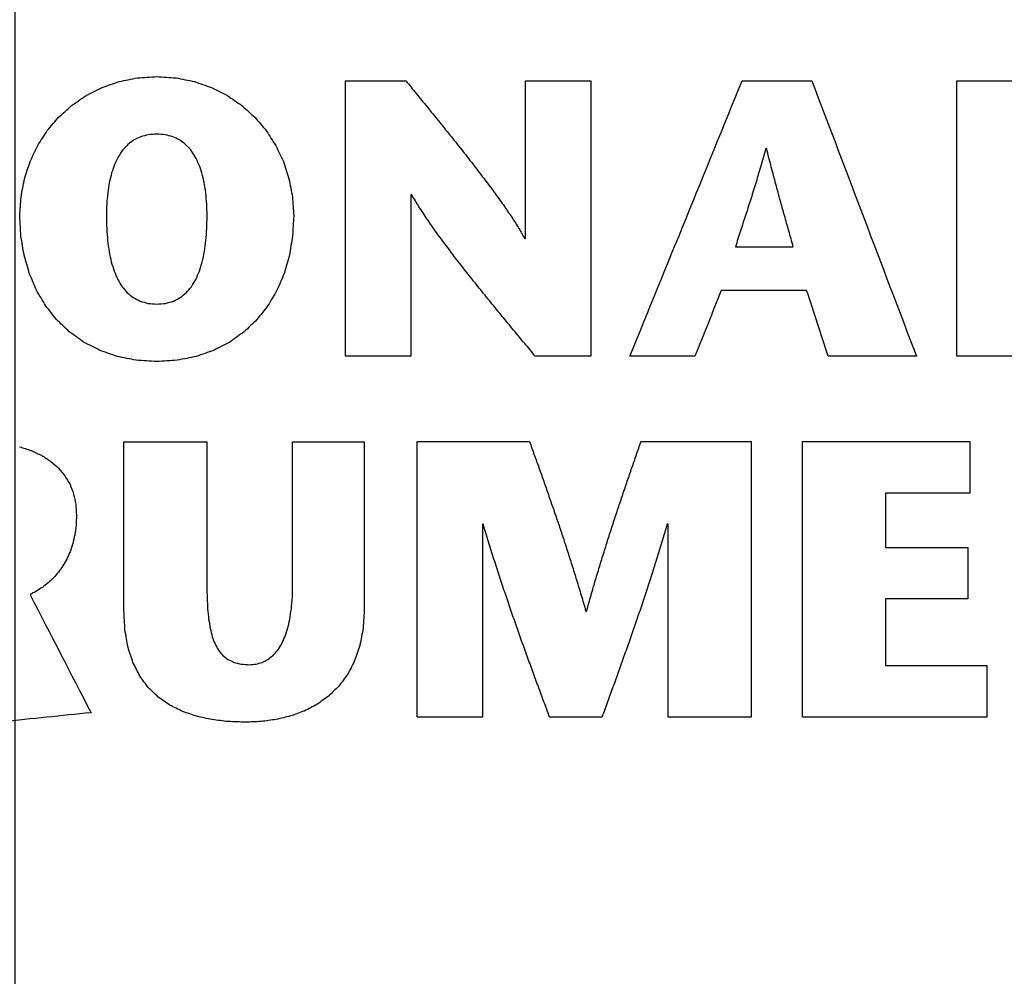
# Model space of a CAD drawing. Header units: inches. Extents: x 0.2 to 16.8, y 0.1 to 10.8.
# Tile 32 of 46: x 4.082 to 4.264, y 7.296 to 7.473. Entities that reach past the tile are written whole.
import ezdxf

# ---------------------------------------------------------------- set-up
doc = ezdxf.new("R2010")
doc.units = ezdxf.units.IN
doc.header["$LTSCALE"] = 0.935
doc.header["$MEASUREMENT"] = 0
doc.layers.get('0').update_dxf_attribs({"linetype": 'CONTINUOUS'})
doc.layers.add('DATUMCURVES', color=7, linetype='CONTINUOUS')
doc.layers.add('DIMENSIONS', color=7, linetype='CONTINUOUS')
doc.styles.get("Standard").update_dxf_attribs({"font": 'txt', "width": 0.8})
doc.dimstyles.new('DIMSTYLE_2', dxfattribs={"dimtxt": 0.125, "dimasz": 0.18, "dimexe": 0.18, "dimexo": 0.0625, "dimgap": 0.09, "dimtad": 0, "dimtih": 1, "dimtoh": 1, "dimdec": 3, "dimzin": 4, "dimdsep": 46, "dimtxsty": 'STANDARD', "dimblk": '_FILLED', "dimblk1": '_FILLED', "dimblk2": '_FILLED', "dimcen": 0.09, "dimadec": 0, "dimazin": 0, "dimtp": 0.001, "dimtm": 0.001, "dimtfac": 1, "dimtdec": 3, "dimtofl": 0, "dimtmove": 0, "dimatfit": 3, "dimldrblk": '_FILLED', "dimfxl": 1, "dimtolj": 1, "dimtzin": 4, "dimarcsym": 0})

# ---------------------------------------------------------------- blocks, each defined once
blk = doc.blocks.new('*D12')
at = {"layer": 'DIMENSIONS', "color": 2, "linetype": 'CONTINUOUS'}
for p, q in [((4.15807, 8.1638), (4.15807, 8.45783)), ((4.08072, 8.11379), (4.15807, 8.1638)), ((4.08072, 6.84791), (4.08072, 8.11379))]:
    blk.add_line(p, q, dxfattribs=at)
at = {"layer": 'DIMENSIONS', "color": 2, "linetype": 'CONTINUOUS', "width": 0.8}
for s, p in [(']', (4.22057, 9.84533)), ('2.81', (4.22057, 9.44533)), ('[', (4.22057, 9.34533)), ('.111', (4.22057, 8.82033)), ('2X ', (4.22057, 8.52033))]:
    blk.add_text(s, height=0.125, rotation=90, dxfattribs=at).set_placement(p)
blk = doc.blocks.new('_FILLED')
at = {"color": 0, "linetype": 'BYBLOCK'}
blk.add_solid([(0, 0), (-1, 0.1736), (-1, -0.1736)], dxfattribs=at)

msp = doc.modelspace()

# ---------------------------------------------------------------- linework, layer by layer
at = {"layer": 'DATUMCURVES', "color": 40, "linetype": 'CONTINUOUS'}
for points in [[(4.09683, 7.46034, -0.2495), (4.09789, 7.46071, -0.2495), (4.09895, 7.46108, -0.2495), (4.10001, 7.46145, -0.2495)], [(4.10001, 7.46145, -0.2495), (4.10114, 7.46168, -0.2495), (4.10227, 7.4619, -0.2495), (4.1034, 7.46213, -0.2495)], [(4.1034, 7.46213, -0.2495), (4.10459, 7.46221, -0.2495), (4.10578, 7.46229, -0.2495), (4.10698, 7.46237, -0.2495)], [(4.10698, 7.46237, -0.2495), (4.10817, 7.46229, -0.2495), (4.10936, 7.46221, -0.2495), (4.11055, 7.46213, -0.2495)], [(4.11055, 7.46213, -0.2495), (4.11168, 7.4619, -0.2495), (4.11281, 7.46168, -0.2495), (4.11394, 7.46145, -0.2495)], [(4.11394, 7.46145, -0.2495), (4.115, 7.46108, -0.2495), (4.11606, 7.46071, -0.2495), (4.11712, 7.46034, -0.2495)], [(4.14198, 7.41055, -0.2495), (4.14198, 7.42756, -0.2495), (4.14198, 7.44458, -0.2495), (4.14198, 7.46159, -0.2495)], [(4.14198, 7.46159, -0.2495), (4.1457, 7.46159, -0.2495), (4.14942, 7.46159, -0.2495), (4.15314, 7.46159, -0.2495)], [(4.15314, 7.46159, -0.2495), (4.15378, 7.46081, -0.2495), (4.15441, 7.46003, -0.2495), (4.15505, 7.45925, -0.2495)], [(4.17531, 7.43236, -0.2495), (4.17531, 7.4421, -0.2495), (4.17531, 7.45185, -0.2495), (4.17531, 7.46159, -0.2495)], [(4.17531, 7.46159, -0.2495), (4.17934, 7.46159, -0.2495), (4.18338, 7.46159, -0.2495), (4.18741, 7.46159, -0.2495)], [(4.18741, 7.46159, -0.2495), (4.18741, 7.44458, -0.2495), (4.18741, 7.42756, -0.2495), (4.18741, 7.41055, -0.2495)], [(4.19466, 7.41056, -0.2495), (4.20159, 7.42757, -0.2495), (4.20852, 7.44459, -0.2495), (4.21544, 7.4616, -0.2495)], [(4.21544, 7.4616, -0.2495), (4.21975, 7.4616, -0.2495), (4.22405, 7.4616, -0.2495), (4.22836, 7.4616, -0.2495)], [(4.22836, 7.4616, -0.2495), (4.23482, 7.44459, -0.2495), (4.24129, 7.42757, -0.2495), (4.24775, 7.41056, -0.2495)], [(4.25524, 7.46159, -0.2495), (4.26037, 7.46159, -0.2495), (4.2655, 7.46159, -0.2495), (4.27063, 7.46159, -0.2495)], [(4.25524, 7.41055, -0.2495), (4.25524, 7.42756, -0.2495), (4.25524, 7.44458, -0.2495), (4.25524, 7.46159, -0.2495)], [(4.09388, 7.45885, -0.2495), (4.09486, 7.45935, -0.2495), (4.09584, 7.45984, -0.2495), (4.09683, 7.46034, -0.2495)], [(4.11712, 7.46034, -0.2495), (4.1181, 7.45984, -0.2495), (4.11908, 7.45935, -0.2495), (4.12006, 7.45885, -0.2495)], [(4.15505, 7.45925, -0.2495), (4.15572, 7.45842, -0.2495), (4.1564, 7.4576, -0.2495), (4.15707, 7.45677, -0.2495)], [(4.09119, 7.457, -0.2495), (4.09209, 7.45762, -0.2495), (4.09299, 7.45823, -0.2495), (4.09388, 7.45885, -0.2495)], [(4.12006, 7.45885, -0.2495), (4.12096, 7.45823, -0.2495), (4.12185, 7.45762, -0.2495), (4.12275, 7.457, -0.2495)], [(4.08879, 7.45482, -0.2495), (4.08959, 7.45555, -0.2495), (4.09039, 7.45627, -0.2495), (4.09119, 7.457, -0.2495)], [(4.12275, 7.457, -0.2495), (4.12355, 7.45627, -0.2495), (4.12435, 7.45555, -0.2495), (4.12515, 7.45482, -0.2495)], [(4.15707, 7.45677, -0.2495), (4.15777, 7.45591, -0.2495), (4.15847, 7.45505, -0.2495), (4.15917, 7.45419, -0.2495)], [(4.08669, 7.45235, -0.2495), (4.08739, 7.45317, -0.2495), (4.08809, 7.454, -0.2495), (4.08879, 7.45482, -0.2495)], [(4.12515, 7.45482, -0.2495), (4.12585, 7.454, -0.2495), (4.12655, 7.45317, -0.2495), (4.12725, 7.45235, -0.2495)], [(4.15917, 7.45419, -0.2495), (4.15988, 7.45331, -0.2495), (4.1606, 7.45242, -0.2495), (4.16131, 7.45154, -0.2495)], [(4.08492, 7.4496, -0.2495), (4.08551, 7.45052, -0.2495), (4.0861, 7.45143, -0.2495), (4.08669, 7.45235, -0.2495)], [(4.10698, 7.45173, -0.2495), (4.10646, 7.45169, -0.2495), (4.10593, 7.45164, -0.2495), (4.10541, 7.4516, -0.2495)], [(4.10854, 7.4516, -0.2495), (4.10802, 7.45164, -0.2495), (4.1075, 7.45169, -0.2495), (4.10698, 7.45173, -0.2495)], [(4.12725, 7.45235, -0.2495), (4.12784, 7.45143, -0.2495), (4.12843, 7.45052, -0.2495), (4.12902, 7.4496, -0.2495)], [(4.10275, 7.45063, -0.2495), (4.10238, 7.45035, -0.2495), (4.10201, 7.45008, -0.2495), (4.10164, 7.4498, -0.2495)], [(4.10401, 7.45123, -0.2495), (4.10359, 7.45103, -0.2495), (4.10317, 7.45083, -0.2495), (4.10275, 7.45063, -0.2495)], [(4.10541, 7.4516, -0.2495), (4.10494, 7.45148, -0.2495), (4.10448, 7.45135, -0.2495), (4.10401, 7.45123, -0.2495)], [(4.10994, 7.45123, -0.2495), (4.10948, 7.45135, -0.2495), (4.10901, 7.45148, -0.2495), (4.10854, 7.4516, -0.2495)], [(4.1112, 7.45063, -0.2495), (4.11078, 7.45083, -0.2495), (4.11036, 7.45103, -0.2495), (4.10994, 7.45123, -0.2495)], [(4.11231, 7.4498, -0.2495), (4.11194, 7.45008, -0.2495), (4.11157, 7.45035, -0.2495), (4.1112, 7.45063, -0.2495)], [(4.16131, 7.45154, -0.2495), (4.16202, 7.45065, -0.2495), (4.16273, 7.44975, -0.2495), (4.16344, 7.44886, -0.2495)], [(4.0835, 7.44662, -0.2495), (4.08398, 7.44761, -0.2495), (4.08445, 7.44861, -0.2495), (4.08492, 7.4496, -0.2495)], [(4.10067, 7.44877, -0.2495), (4.1004, 7.44836, -0.2495), (4.10012, 7.44794, -0.2495), (4.09985, 7.44753, -0.2495)], [(4.10164, 7.4498, -0.2495), (4.10132, 7.44946, -0.2495), (4.101, 7.44911, -0.2495), (4.10067, 7.44877, -0.2495)], [(4.11328, 7.44877, -0.2495), (4.11295, 7.44911, -0.2495), (4.11263, 7.44946, -0.2495), (4.11231, 7.4498, -0.2495)], [(4.1141, 7.44753, -0.2495), (4.11383, 7.44794, -0.2495), (4.11355, 7.44836, -0.2495), (4.11328, 7.44877, -0.2495)], [(4.12902, 7.4496, -0.2495), (4.1295, 7.44861, -0.2495), (4.12997, 7.44761, -0.2495), (4.13044, 7.44662, -0.2495)], [(4.16344, 7.44886, -0.2495), (4.16414, 7.44797, -0.2495), (4.16484, 7.44707, -0.2495), (4.16554, 7.44618, -0.2495)], [(4.21982, 7.44906, -0.2495), (4.21966, 7.44847, -0.2495), (4.2195, 7.44788, -0.2495), (4.21934, 7.44729, -0.2495)], [(4.21997, 7.44906, -0.2495), (4.21992, 7.44906, -0.2495), (4.21987, 7.44906, -0.2495), (4.21982, 7.44906, -0.2495)], [(4.22042, 7.44729, -0.2495), (4.22027, 7.44788, -0.2495), (4.22012, 7.44847, -0.2495), (4.21997, 7.44906, -0.2495)], [(4.08246, 7.44343, -0.2495), (4.08281, 7.44449, -0.2495), (4.08316, 7.44556, -0.2495), (4.0835, 7.44662, -0.2495)], [(4.09985, 7.44753, -0.2495), (4.09962, 7.44706, -0.2495), (4.09939, 7.44658, -0.2495), (4.09916, 7.44611, -0.2495)], [(4.11479, 7.44611, -0.2495), (4.11456, 7.44658, -0.2495), (4.11433, 7.44706, -0.2495), (4.1141, 7.44753, -0.2495)], [(4.13044, 7.44662, -0.2495), (4.13079, 7.44556, -0.2495), (4.13114, 7.44449, -0.2495), (4.13148, 7.44343, -0.2495)], [(4.21934, 7.44729, -0.2495), (4.21918, 7.44673, -0.2495), (4.21902, 7.44616, -0.2495), (4.21886, 7.4456, -0.2495)], [(4.22085, 7.4456, -0.2495), (4.22071, 7.44616, -0.2495), (4.22057, 7.44673, -0.2495), (4.22042, 7.44729, -0.2495)], [(4.09861, 7.44451, -0.2495), (4.09846, 7.44392, -0.2495), (4.09832, 7.44333, -0.2495), (4.09818, 7.44274, -0.2495)], [(4.09916, 7.44611, -0.2495), (4.09898, 7.44558, -0.2495), (4.09879, 7.44504, -0.2495), (4.09861, 7.44451, -0.2495)], [(4.11535, 7.44451, -0.2495), (4.11516, 7.44504, -0.2495), (4.11498, 7.44558, -0.2495), (4.11479, 7.44611, -0.2495)], [(4.11577, 7.44274, -0.2495), (4.11563, 7.44333, -0.2495), (4.11549, 7.44392, -0.2495), (4.11535, 7.44451, -0.2495)], [(4.16554, 7.44618, -0.2495), (4.16621, 7.4453, -0.2495), (4.16689, 7.44443, -0.2495), (4.16756, 7.44355, -0.2495)], [(4.21886, 7.4456, -0.2495), (4.2187, 7.44506, -0.2495), (4.21854, 7.44453, -0.2495), (4.21838, 7.44399, -0.2495)], [(4.22128, 7.44399, -0.2495), (4.22114, 7.44453, -0.2495), (4.221, 7.44506, -0.2495), (4.22085, 7.4456, -0.2495)], [(4.08182, 7.44007, -0.2495), (4.08203, 7.44119, -0.2495), (4.08225, 7.44231, -0.2495), (4.08246, 7.44343, -0.2495)], [(4.09818, 7.44274, -0.2495), (4.09808, 7.4421, -0.2495), (4.09798, 7.44146, -0.2495), (4.09788, 7.44082, -0.2495)], [(4.11607, 7.44082, -0.2495), (4.11597, 7.44146, -0.2495), (4.11587, 7.4421, -0.2495), (4.11577, 7.44274, -0.2495)], [(4.13148, 7.44343, -0.2495), (4.1317, 7.44231, -0.2495), (4.13191, 7.44119, -0.2495), (4.13213, 7.44007, -0.2495)], [(4.16756, 7.44355, -0.2495), (4.1682, 7.4427, -0.2495), (4.16883, 7.44186, -0.2495), (4.16946, 7.44101, -0.2495)], [(4.21838, 7.44399, -0.2495), (4.21823, 7.44347, -0.2495), (4.21807, 7.44296, -0.2495), (4.21792, 7.44244, -0.2495)], [(4.22169, 7.44244, -0.2495), (4.22156, 7.44296, -0.2495), (4.22142, 7.44347, -0.2495), (4.22128, 7.44399, -0.2495)], [(4.09788, 7.44082, -0.2495), (4.09782, 7.44013, -0.2495), (4.09776, 7.43944, -0.2495), (4.0977, 7.43875, -0.2495)], [(4.11625, 7.43875, -0.2495), (4.11619, 7.43944, -0.2495), (4.11613, 7.44013, -0.2495), (4.11607, 7.44082, -0.2495)], [(4.16946, 7.44101, -0.2495), (4.17005, 7.4402, -0.2495), (4.17063, 7.43939, -0.2495), (4.17121, 7.43858, -0.2495)], [(4.21745, 7.44094, -0.2495), (4.2173, 7.44045, -0.2495), (4.21714, 7.43997, -0.2495), (4.21699, 7.43948, -0.2495)], [(4.21792, 7.44244, -0.2495), (4.21776, 7.44194, -0.2495), (4.21761, 7.44144, -0.2495), (4.21745, 7.44094, -0.2495)], [(4.2221, 7.44094, -0.2495), (4.22197, 7.44144, -0.2495), (4.22183, 7.44194, -0.2495), (4.22169, 7.44244, -0.2495)], [(4.2225, 7.43948, -0.2495), (4.22237, 7.43997, -0.2495), (4.22224, 7.44045, -0.2495), (4.2221, 7.44094, -0.2495)], [(4.0816, 7.43656, -0.2495), (4.08167, 7.43773, -0.2495), (4.08175, 7.4389, -0.2495), (4.08182, 7.44007, -0.2495)], [(4.13213, 7.44007, -0.2495), (4.1322, 7.4389, -0.2495), (4.13227, 7.43773, -0.2495), (4.13235, 7.43656, -0.2495)], [(4.15423, 7.44045, -0.2495), (4.15418, 7.44045, -0.2495), (4.15413, 7.44045, -0.2495), (4.15408, 7.44045, -0.2495)], [(4.15408, 7.44045, -0.2495), (4.15408, 7.43048, -0.2495), (4.15408, 7.42052, -0.2495), (4.15408, 7.41055, -0.2495)], [(4.15556, 7.43826, -0.2495), (4.15512, 7.43899, -0.2495), (4.15468, 7.43972, -0.2495), (4.15423, 7.44045, -0.2495)], [(4.21699, 7.43948, -0.2495), (4.21684, 7.439, -0.2495), (4.21668, 7.43853, -0.2495), (4.21653, 7.43805, -0.2495)], [(4.2229, 7.43805, -0.2495), (4.22277, 7.43853, -0.2495), (4.22264, 7.439, -0.2495), (4.2225, 7.43948, -0.2495)], [(4.0977, 7.43875, -0.2495), (4.09768, 7.43802, -0.2495), (4.09767, 7.43729, -0.2495), (4.09765, 7.43656, -0.2495)], [(4.11631, 7.43656, -0.2495), (4.11629, 7.43729, -0.2495), (4.11627, 7.43802, -0.2495), (4.11625, 7.43875, -0.2495)], [(4.1571, 7.43594, -0.2495), (4.15659, 7.43671, -0.2495), (4.15608, 7.43749, -0.2495), (4.15556, 7.43826, -0.2495)], [(4.17121, 7.43858, -0.2495), (4.17173, 7.43782, -0.2495), (4.17225, 7.43706, -0.2495), (4.17277, 7.4363, -0.2495)], [(4.21653, 7.43805, -0.2495), (4.21638, 7.43758, -0.2495), (4.21623, 7.4371, -0.2495), (4.21607, 7.43663, -0.2495)], [(4.2233, 7.43663, -0.2495), (4.22317, 7.4371, -0.2495), (4.22304, 7.43758, -0.2495), (4.2229, 7.43805, -0.2495)], [(4.0818, 7.43282, -0.2495), (4.08173, 7.43407, -0.2495), (4.08167, 7.43531, -0.2495), (4.0816, 7.43656, -0.2495)], [(4.09765, 7.43656, -0.2495), (4.09766, 7.43578, -0.2495), (4.09768, 7.43499, -0.2495), (4.0977, 7.43421, -0.2495)], [(4.11626, 7.43421, -0.2495), (4.11627, 7.43499, -0.2495), (4.11629, 7.43578, -0.2495), (4.11631, 7.43656, -0.2495)], [(4.13235, 7.43656, -0.2495), (4.13228, 7.43531, -0.2495), (4.13221, 7.43407, -0.2495), (4.13215, 7.43282, -0.2495)], [(4.1588, 7.43351, -0.2495), (4.15823, 7.43432, -0.2495), (4.15766, 7.43513, -0.2495), (4.1571, 7.43594, -0.2495)], [(4.17277, 7.4363, -0.2495), (4.17322, 7.43561, -0.2495), (4.17366, 7.43491, -0.2495), (4.1741, 7.43422, -0.2495)], [(4.21607, 7.43663, -0.2495), (4.21592, 7.43616, -0.2495), (4.21576, 7.43568, -0.2495), (4.21561, 7.43521, -0.2495)], [(4.2237, 7.43521, -0.2495), (4.22357, 7.43568, -0.2495), (4.22344, 7.43616, -0.2495), (4.2233, 7.43663, -0.2495)], [(4.0977, 7.43421, -0.2495), (4.09775, 7.43347, -0.2495), (4.09781, 7.43274, -0.2495), (4.09786, 7.432, -0.2495)], [(4.11609, 7.432, -0.2495), (4.11615, 7.43274, -0.2495), (4.1162, 7.43347, -0.2495), (4.11626, 7.43421, -0.2495)], [(4.16064, 7.431, -0.2495), (4.16003, 7.43184, -0.2495), (4.15941, 7.43267, -0.2495), (4.1588, 7.43351, -0.2495)], [(4.1741, 7.43422, -0.2495), (4.17445, 7.4336, -0.2495), (4.17481, 7.43298, -0.2495), (4.17516, 7.43236, -0.2495)], [(4.21515, 7.43378, -0.2495), (4.21499, 7.43329, -0.2495), (4.21484, 7.43281, -0.2495), (4.21468, 7.43232, -0.2495)], [(4.21561, 7.43521, -0.2495), (4.21546, 7.43473, -0.2495), (4.2153, 7.43426, -0.2495), (4.21515, 7.43378, -0.2495)], [(4.2241, 7.43378, -0.2495), (4.22397, 7.43426, -0.2495), (4.22384, 7.43473, -0.2495), (4.2237, 7.43521, -0.2495)], [(4.22451, 7.43232, -0.2495), (4.22438, 7.43281, -0.2495), (4.22424, 7.43329, -0.2495), (4.2241, 7.43378, -0.2495)], [(4.08239, 7.42927, -0.2495), (4.08219, 7.43045, -0.2495), (4.082, 7.43164, -0.2495), (4.0818, 7.43282, -0.2495)], [(4.09786, 7.432, -0.2495), (4.09795, 7.43131, -0.2495), (4.09805, 7.43063, -0.2495), (4.09814, 7.42994, -0.2495)], [(4.11581, 7.42994, -0.2495), (4.11591, 7.43063, -0.2495), (4.116, 7.43131, -0.2495), (4.11609, 7.432, -0.2495)], [(4.13215, 7.43282, -0.2495), (4.13195, 7.43164, -0.2495), (4.13175, 7.43045, -0.2495), (4.13156, 7.42927, -0.2495)], [(4.17516, 7.43236, -0.2495), (4.17521, 7.43236, -0.2495), (4.17526, 7.43236, -0.2495), (4.17531, 7.43236, -0.2495)], [(4.21468, 7.43232, -0.2495), (4.21452, 7.43182, -0.2495), (4.21437, 7.43133, -0.2495), (4.21421, 7.43083, -0.2495)], [(4.22492, 7.43083, -0.2495), (4.22479, 7.43133, -0.2495), (4.22465, 7.43182, -0.2495), (4.22451, 7.43232, -0.2495)], [(4.09814, 7.42994, -0.2495), (4.09827, 7.42931, -0.2495), (4.09841, 7.42868, -0.2495), (4.09854, 7.42805, -0.2495)], [(4.11541, 7.42805, -0.2495), (4.11555, 7.42868, -0.2495), (4.11568, 7.42931, -0.2495), (4.11581, 7.42994, -0.2495)], [(4.1626, 7.42842, -0.2495), (4.16195, 7.42928, -0.2495), (4.1613, 7.43014, -0.2495), (4.16064, 7.431, -0.2495)], [(4.21421, 7.43083, -0.2495), (4.21778, 7.43083, -0.2495), (4.22135, 7.43083, -0.2495), (4.22492, 7.43083, -0.2495)], [(4.08336, 7.42591, -0.2495), (4.08304, 7.42703, -0.2495), (4.08271, 7.42815, -0.2495), (4.08239, 7.42927, -0.2495)], [(4.09854, 7.42805, -0.2495), (4.09872, 7.42747, -0.2495), (4.0989, 7.4269, -0.2495), (4.09907, 7.42632, -0.2495)], [(4.11488, 7.42632, -0.2495), (4.11506, 7.4269, -0.2495), (4.11523, 7.42747, -0.2495), (4.11541, 7.42805, -0.2495)], [(4.13156, 7.42927, -0.2495), (4.13123, 7.42815, -0.2495), (4.13091, 7.42703, -0.2495), (4.13059, 7.42591, -0.2495)], [(4.16465, 7.4258, -0.2495), (4.16396, 7.42667, -0.2495), (4.16328, 7.42755, -0.2495), (4.1626, 7.42842, -0.2495)], [(4.09907, 7.42632, -0.2495), (4.0993, 7.42581, -0.2495), (4.09952, 7.42529, -0.2495), (4.09974, 7.42478, -0.2495)], [(4.11421, 7.42478, -0.2495), (4.11443, 7.42529, -0.2495), (4.11466, 7.42581, -0.2495), (4.11488, 7.42632, -0.2495)], [(4.08469, 7.42279, -0.2495), (4.08425, 7.42383, -0.2495), (4.0838, 7.42487, -0.2495), (4.08336, 7.42591, -0.2495)], [(4.09974, 7.42478, -0.2495), (4.10001, 7.42433, -0.2495), (4.10028, 7.42389, -0.2495), (4.10055, 7.42344, -0.2495)], [(4.1134, 7.42344, -0.2495), (4.11367, 7.42389, -0.2495), (4.11394, 7.42433, -0.2495), (4.11421, 7.42478, -0.2495)], [(4.13059, 7.42591, -0.2495), (4.13014, 7.42487, -0.2495), (4.1297, 7.42383, -0.2495), (4.12925, 7.42279, -0.2495)], [(4.16675, 7.42317, -0.2495), (4.16605, 7.42405, -0.2495), (4.16535, 7.42492, -0.2495), (4.16465, 7.4258, -0.2495)], [(4.08638, 7.41993, -0.2495), (4.08582, 7.42088, -0.2495), (4.08526, 7.42184, -0.2495), (4.08469, 7.42279, -0.2495)], [(4.10055, 7.42344, -0.2495), (4.10087, 7.42307, -0.2495), (4.10119, 7.42269, -0.2495), (4.10151, 7.42232, -0.2495)], [(4.11244, 7.42232, -0.2495), (4.11276, 7.42269, -0.2495), (4.11308, 7.42307, -0.2495), (4.1134, 7.42344, -0.2495)], [(4.12925, 7.42279, -0.2495), (4.12869, 7.42184, -0.2495), (4.12813, 7.42088, -0.2495), (4.12757, 7.41993, -0.2495)], [(4.16888, 7.42054, -0.2495), (4.16817, 7.42142, -0.2495), (4.16746, 7.42229, -0.2495), (4.16675, 7.42317, -0.2495)], [(4.21158, 7.42274, -0.2495), (4.20995, 7.41868, -0.2495), (4.20832, 7.41462, -0.2495), (4.20669, 7.41056, -0.2495)], [(4.22741, 7.42274, -0.2495), (4.22213, 7.42274, -0.2495), (4.21685, 7.42274, -0.2495), (4.21158, 7.42274, -0.2495)], [(4.23142, 7.41056, -0.2495), (4.23008, 7.41462, -0.2495), (4.22874, 7.41868, -0.2495), (4.22741, 7.42274, -0.2495)], [(4.10151, 7.42232, -0.2495), (4.10188, 7.42202, -0.2495), (4.10225, 7.42172, -0.2495), (4.10263, 7.42142, -0.2495)], [(4.10263, 7.42142, -0.2495), (4.10305, 7.4212, -0.2495), (4.10348, 7.42099, -0.2495), (4.1039, 7.42077, -0.2495)], [(4.1039, 7.42077, -0.2495), (4.10439, 7.42063, -0.2495), (4.10487, 7.4205, -0.2495), (4.10535, 7.42036, -0.2495)], [(4.1086, 7.42036, -0.2495), (4.10908, 7.4205, -0.2495), (4.10956, 7.42063, -0.2495), (4.11005, 7.42077, -0.2495)], [(4.11005, 7.42077, -0.2495), (4.11047, 7.42099, -0.2495), (4.1109, 7.4212, -0.2495), (4.11132, 7.42142, -0.2495)], [(4.11132, 7.42142, -0.2495), (4.1117, 7.42172, -0.2495), (4.11207, 7.42202, -0.2495), (4.11244, 7.42232, -0.2495)], [(4.08841, 7.41735, -0.2495), (4.08773, 7.41821, -0.2495), (4.08706, 7.41907, -0.2495), (4.08638, 7.41993, -0.2495)], [(4.10535, 7.42036, -0.2495), (4.10589, 7.42032, -0.2495), (4.10643, 7.42027, -0.2495), (4.10698, 7.42023, -0.2495)], [(4.10698, 7.42023, -0.2495), (4.10752, 7.42027, -0.2495), (4.10806, 7.42032, -0.2495), (4.1086, 7.42036, -0.2495)], [(4.12757, 7.41993, -0.2495), (4.12689, 7.41907, -0.2495), (4.12621, 7.41821, -0.2495), (4.12554, 7.41735, -0.2495)], [(4.17101, 7.41794, -0.2495), (4.1703, 7.41881, -0.2495), (4.16959, 7.41967, -0.2495), (4.16888, 7.42054, -0.2495)], [(4.09076, 7.4151, -0.2495), (4.08998, 7.41585, -0.2495), (4.08919, 7.4166, -0.2495), (4.08841, 7.41735, -0.2495)], [(4.12554, 7.41735, -0.2495), (4.12475, 7.4166, -0.2495), (4.12397, 7.41585, -0.2495), (4.12319, 7.4151, -0.2495)], [(4.17311, 7.4154, -0.2495), (4.17241, 7.41625, -0.2495), (4.17171, 7.41709, -0.2495), (4.17101, 7.41794, -0.2495)], [(4.17516, 7.41293, -0.2495), (4.17448, 7.41375, -0.2495), (4.1738, 7.41458, -0.2495), (4.17311, 7.4154, -0.2495)], [(4.09343, 7.41319, -0.2495), (4.09254, 7.41383, -0.2495), (4.09165, 7.41446, -0.2495), (4.09076, 7.4151, -0.2495)], [(4.12319, 7.4151, -0.2495), (4.1223, 7.41446, -0.2495), (4.12141, 7.41383, -0.2495), (4.12052, 7.41319, -0.2495)], [(4.0964, 7.41165, -0.2495), (4.09541, 7.41216, -0.2495), (4.09442, 7.41268, -0.2495), (4.09343, 7.41319, -0.2495)], [(4.09965, 7.41052, -0.2495), (4.09857, 7.4109, -0.2495), (4.09748, 7.41127, -0.2495), (4.0964, 7.41165, -0.2495)], [(4.11755, 7.41165, -0.2495), (4.11647, 7.41127, -0.2495), (4.11538, 7.4109, -0.2495), (4.1143, 7.41052, -0.2495)], [(4.12052, 7.41319, -0.2495), (4.11953, 7.41268, -0.2495), (4.11854, 7.41216, -0.2495), (4.11755, 7.41165, -0.2495)], [(4.17713, 7.41055, -0.2495), (4.17647, 7.41134, -0.2495), (4.17582, 7.41214, -0.2495), (4.17516, 7.41293, -0.2495)], [(4.10318, 7.40982, -0.2495), (4.10201, 7.41005, -0.2495), (4.10083, 7.41029, -0.2495), (4.09965, 7.41052, -0.2495)], [(4.10698, 7.40958, -0.2495), (4.10571, 7.40966, -0.2495), (4.10445, 7.40974, -0.2495), (4.10318, 7.40982, -0.2495)], [(4.11077, 7.40982, -0.2495), (4.1095, 7.40974, -0.2495), (4.10824, 7.40966, -0.2495), (4.10698, 7.40958, -0.2495)], [(4.1143, 7.41052, -0.2495), (4.11312, 7.41029, -0.2495), (4.11194, 7.41005, -0.2495), (4.11077, 7.40982, -0.2495)], [(4.15408, 7.41055, -0.2495), (4.15005, 7.41055, -0.2495), (4.14602, 7.41055, -0.2495), (4.14198, 7.41055, -0.2495)], [(4.18741, 7.41055, -0.2495), (4.18398, 7.41055, -0.2495), (4.18055, 7.41055, -0.2495), (4.17713, 7.41055, -0.2495)], [(4.20669, 7.41056, -0.2495), (4.20268, 7.41056, -0.2495), (4.19867, 7.41056, -0.2495), (4.19466, 7.41056, -0.2495)], [(4.24775, 7.41056, -0.2495), (4.24231, 7.41056, -0.2495), (4.23686, 7.41056, -0.2495), (4.23142, 7.41056, -0.2495)], [(4.2893, 7.41055, -0.2495), (4.27794, 7.41055, -0.2495), (4.26659, 7.41055, -0.2495), (4.25524, 7.41055, -0.2495)], [(4.08155, 7.3938, -0.2495), (4.08228, 7.39356, -0.2495), (4.08301, 7.39332, -0.2495), (4.08373, 7.39308, -0.2495)], [(4.10089, 7.36348, -0.2495), (4.10089, 7.37388, -0.2495), (4.10089, 7.38428, -0.2495), (4.10089, 7.39468, -0.2495)], [(4.10089, 7.39468, -0.2495), (4.10601, 7.39468, -0.2495), (4.11114, 7.39468, -0.2495), (4.11627, 7.39468, -0.2495)], [(4.11627, 7.39468, -0.2495), (4.11627, 7.38578, -0.2495), (4.11627, 7.37689, -0.2495), (4.11627, 7.36799, -0.2495)], [(4.13216, 7.36821, -0.2495), (4.13216, 7.37703, -0.2495), (4.13216, 7.38586, -0.2495), (4.13216, 7.39468, -0.2495)], [(4.13216, 7.39468, -0.2495), (4.13659, 7.39468, -0.2495), (4.14101, 7.39468, -0.2495), (4.14544, 7.39468, -0.2495)], [(4.14544, 7.39468, -0.2495), (4.14544, 7.3844, -0.2495), (4.14544, 7.37412, -0.2495), (4.14544, 7.36384, -0.2495)], [(4.15521, 7.34371, -0.2495), (4.15521, 7.36072, -0.2495), (4.15521, 7.37774, -0.2495), (4.15521, 7.39475, -0.2495)], [(4.15521, 7.39475, -0.2495), (4.16216, 7.39475, -0.2495), (4.16911, 7.39475, -0.2495), (4.17606, 7.39475, -0.2495)], [(4.17606, 7.39475, -0.2495), (4.17635, 7.39394, -0.2495), (4.17664, 7.39312, -0.2495), (4.17693, 7.39231, -0.2495)], [(4.19586, 7.39231, -0.2495), (4.19614, 7.39312, -0.2495), (4.19642, 7.39394, -0.2495), (4.1967, 7.39475, -0.2495)], [(4.1967, 7.39475, -0.2495), (4.2035, 7.39475, -0.2495), (4.21031, 7.39475, -0.2495), (4.21711, 7.39475, -0.2495)], [(4.21711, 7.39475, -0.2495), (4.21711, 7.37774, -0.2495), (4.21711, 7.36072, -0.2495), (4.21711, 7.34371, -0.2495)], [(4.22665, 7.34371, -0.2495), (4.22665, 7.36072, -0.2495), (4.22665, 7.37774, -0.2495), (4.22665, 7.39475, -0.2495)], [(4.22665, 7.39475, -0.2495), (4.23698, 7.39475, -0.2495), (4.24731, 7.39475, -0.2495), (4.25764, 7.39475, -0.2495)], [(4.25764, 7.39475, -0.2495), (4.25764, 7.39157, -0.2495), (4.25764, 7.38838, -0.2495), (4.25764, 7.3852, -0.2495)], [(4.08373, 7.39308, -0.2495), (4.08438, 7.39278, -0.2495), (4.08502, 7.39247, -0.2495), (4.08567, 7.39217, -0.2495)], [(4.08567, 7.39217, -0.2495), (4.08623, 7.39181, -0.2495), (4.08679, 7.39144, -0.2495), (4.08735, 7.39108, -0.2495)], [(4.17693, 7.39231, -0.2495), (4.17722, 7.3915, -0.2495), (4.17751, 7.39068, -0.2495), (4.1778, 7.38987, -0.2495)], [(4.19502, 7.38987, -0.2495), (4.1953, 7.39068, -0.2495), (4.19558, 7.3915, -0.2495), (4.19586, 7.39231, -0.2495)], [(4.08735, 7.39108, -0.2495), (4.08783, 7.39066, -0.2495), (4.08831, 7.39024, -0.2495), (4.08879, 7.38982, -0.2495)], [(4.08879, 7.38982, -0.2495), (4.08918, 7.38934, -0.2495), (4.08958, 7.38886, -0.2495), (4.08997, 7.38838, -0.2495)], [(4.1778, 7.38987, -0.2495), (4.1781, 7.38905, -0.2495), (4.17839, 7.38823, -0.2495), (4.17868, 7.38741, -0.2495)], [(4.19417, 7.38741, -0.2495), (4.19446, 7.38823, -0.2495), (4.19474, 7.38905, -0.2495), (4.19502, 7.38987, -0.2495)], [(4.08997, 7.38838, -0.2495), (4.09028, 7.38785, -0.2495), (4.09059, 7.38732, -0.2495), (4.0909, 7.38679, -0.2495)], [(4.0909, 7.38679, -0.2495), (4.09112, 7.38621, -0.2495), (4.09134, 7.38562, -0.2495), (4.09156, 7.38504, -0.2495)], [(4.17868, 7.38741, -0.2495), (4.17897, 7.38658, -0.2495), (4.17926, 7.38575, -0.2495), (4.17955, 7.38492, -0.2495)], [(4.19333, 7.38492, -0.2495), (4.19361, 7.38575, -0.2495), (4.19389, 7.38658, -0.2495), (4.19417, 7.38741, -0.2495)], [(4.09156, 7.38504, -0.2495), (4.0917, 7.38441, -0.2495), (4.09183, 7.38378, -0.2495), (4.09196, 7.38315, -0.2495)], [(4.17955, 7.38492, -0.2495), (4.17984, 7.38408, -0.2495), (4.18013, 7.38325, -0.2495), (4.18042, 7.38241, -0.2495)], [(4.19248, 7.38241, -0.2495), (4.19277, 7.38325, -0.2495), (4.19305, 7.38408, -0.2495), (4.19333, 7.38492, -0.2495)], [(4.25764, 7.3852, -0.2495), (4.25244, 7.3852, -0.2495), (4.24724, 7.3852, -0.2495), (4.24204, 7.3852, -0.2495)], [(4.24204, 7.3852, -0.2495), (4.24204, 7.38185, -0.2495), (4.24204, 7.37849, -0.2495), (4.24204, 7.37514, -0.2495)], [(4.09196, 7.38315, -0.2495), (4.09201, 7.38247, -0.2495), (4.09205, 7.3818, -0.2495), (4.0921, 7.38112, -0.2495)], [(4.18042, 7.38241, -0.2495), (4.18072, 7.38156, -0.2495), (4.18101, 7.38071, -0.2495), (4.1813, 7.37986, -0.2495)], [(4.19164, 7.37986, -0.2495), (4.19192, 7.38071, -0.2495), (4.1922, 7.38156, -0.2495), (4.19248, 7.38241, -0.2495)], [(4.0921, 7.38112, -0.2495), (4.09207, 7.38049, -0.2495), (4.09205, 7.37987, -0.2495), (4.09202, 7.37924, -0.2495)], [(4.09202, 7.37924, -0.2495), (4.09194, 7.37865, -0.2495), (4.09187, 7.37807, -0.2495), (4.09179, 7.37748, -0.2495)], [(4.16746, 7.37944, -0.2495), (4.16741, 7.37944, -0.2495), (4.16736, 7.37944, -0.2495), (4.16731, 7.37944, -0.2495)], [(4.16731, 7.37944, -0.2495), (4.16731, 7.36753, -0.2495), (4.16731, 7.35562, -0.2495), (4.16731, 7.34371, -0.2495)], [(4.16846, 7.37615, -0.2495), (4.16813, 7.37725, -0.2495), (4.16779, 7.37834, -0.2495), (4.16746, 7.37944, -0.2495)], [(4.1813, 7.37986, -0.2495), (4.18159, 7.379, -0.2495), (4.18188, 7.37813, -0.2495), (4.18217, 7.37727, -0.2495)], [(4.1908, 7.37727, -0.2495), (4.19108, 7.37813, -0.2495), (4.19136, 7.379, -0.2495), (4.19164, 7.37986, -0.2495)], [(4.20158, 7.37944, -0.2495), (4.20125, 7.37834, -0.2495), (4.20092, 7.37725, -0.2495), (4.20059, 7.37615, -0.2495)], [(4.20173, 7.37944, -0.2495), (4.20168, 7.37944, -0.2495), (4.20163, 7.37944, -0.2495), (4.20158, 7.37944, -0.2495)], [(4.20173, 7.34371, -0.2495), (4.20173, 7.35562, -0.2495), (4.20173, 7.36753, -0.2495), (4.20173, 7.37944, -0.2495)], [(4.09179, 7.37748, -0.2495), (4.09167, 7.37694, -0.2495), (4.09154, 7.3764, -0.2495), (4.09142, 7.37586, -0.2495)], [(4.18217, 7.37727, -0.2495), (4.18246, 7.37639, -0.2495), (4.18274, 7.3755, -0.2495), (4.18303, 7.37462, -0.2495)], [(4.18996, 7.37462, -0.2495), (4.19024, 7.3755, -0.2495), (4.19052, 7.37639, -0.2495), (4.1908, 7.37727, -0.2495)], [(4.09142, 7.37586, -0.2495), (4.09125, 7.37536, -0.2495), (4.09109, 7.37485, -0.2495), (4.09092, 7.37435, -0.2495)], [(4.16947, 7.37294, -0.2495), (4.16914, 7.37401, -0.2495), (4.1688, 7.37508, -0.2495), (4.16846, 7.37615, -0.2495)], [(4.20059, 7.37615, -0.2495), (4.20026, 7.37508, -0.2495), (4.19993, 7.37401, -0.2495), (4.1996, 7.37294, -0.2495)], [(4.24204, 7.37514, -0.2495), (4.24712, 7.37514, -0.2495), (4.2522, 7.37514, -0.2495), (4.25727, 7.37514, -0.2495)], [(4.25727, 7.37514, -0.2495), (4.25727, 7.37196, -0.2495), (4.25727, 7.36877, -0.2495), (4.25727, 7.36559, -0.2495)], [(4.09092, 7.37435, -0.2495), (4.09072, 7.37389, -0.2495), (4.09051, 7.37343, -0.2495), (4.0903, 7.37297, -0.2495)], [(4.18303, 7.37462, -0.2495), (4.18332, 7.37372, -0.2495), (4.18361, 7.37281, -0.2495), (4.1839, 7.37191, -0.2495)], [(4.18912, 7.37191, -0.2495), (4.1894, 7.37281, -0.2495), (4.18968, 7.37372, -0.2495), (4.18996, 7.37462, -0.2495)], [(4.08958, 7.37171, -0.2495), (4.0893, 7.37132, -0.2495), (4.08903, 7.37094, -0.2495), (4.08875, 7.37055, -0.2495)], [(4.0903, 7.37297, -0.2495), (4.09006, 7.37255, -0.2495), (4.08982, 7.37213, -0.2495), (4.08958, 7.37171, -0.2495)], [(4.17049, 7.3698, -0.2495), (4.17015, 7.37085, -0.2495), (4.16981, 7.37189, -0.2495), (4.16947, 7.37294, -0.2495)], [(4.1839, 7.37191, -0.2495), (4.18419, 7.37098, -0.2495), (4.18448, 7.37006, -0.2495), (4.18476, 7.36913, -0.2495)], [(4.18829, 7.36913, -0.2495), (4.18856, 7.37006, -0.2495), (4.18884, 7.37098, -0.2495), (4.18912, 7.37191, -0.2495)], [(4.1996, 7.37294, -0.2495), (4.19927, 7.37189, -0.2495), (4.19894, 7.37085, -0.2495), (4.1986, 7.3698, -0.2495)], [(4.08875, 7.37055, -0.2495), (4.08844, 7.3702, -0.2495), (4.08814, 7.36986, -0.2495), (4.08783, 7.36951, -0.2495)], [(4.17151, 7.36673, -0.2495), (4.17117, 7.36775, -0.2495), (4.17083, 7.36878, -0.2495), (4.17049, 7.3698, -0.2495)], [(4.1986, 7.3698, -0.2495), (4.19827, 7.36878, -0.2495), (4.19794, 7.36775, -0.2495), (4.1976, 7.36673, -0.2495)], [(4.08578, 7.36775, -0.2495), (4.08541, 7.36751, -0.2495), (4.08504, 7.36726, -0.2495), (4.08466, 7.36702, -0.2495)], [(4.08684, 7.36858, -0.2495), (4.08649, 7.3683, -0.2495), (4.08613, 7.36803, -0.2495), (4.08578, 7.36775, -0.2495)], [(4.08783, 7.36951, -0.2495), (4.0875, 7.3692, -0.2495), (4.08717, 7.36889, -0.2495), (4.08684, 7.36858, -0.2495)], [(4.11627, 7.36799, -0.2495), (4.11628, 7.36725, -0.2495), (4.11629, 7.36652, -0.2495), (4.1163, 7.36578, -0.2495)], [(4.1321, 7.36588, -0.2495), (4.13212, 7.36666, -0.2495), (4.13214, 7.36743, -0.2495), (4.13216, 7.36821, -0.2495)], [(4.18476, 7.36913, -0.2495), (4.18505, 7.36818, -0.2495), (4.18534, 7.36722, -0.2495), (4.18563, 7.36627, -0.2495)], [(4.18746, 7.36627, -0.2495), (4.18773, 7.36722, -0.2495), (4.18801, 7.36818, -0.2495), (4.18829, 7.36913, -0.2495)], [(4.08466, 7.36702, -0.2495), (4.08428, 7.36681, -0.2495), (4.08389, 7.3666, -0.2495), (4.0835, 7.36639, -0.2495)], [(4.0835, 7.36639, -0.2495), (4.08726, 7.3591, -0.2495), (4.09103, 7.35181, -0.2495), (4.0948, 7.34452, -0.2495)], [(4.17253, 7.36372, -0.2495), (4.17219, 7.36472, -0.2495), (4.17185, 7.36573, -0.2495), (4.17151, 7.36673, -0.2495)], [(4.18563, 7.36627, -0.2495), (4.18591, 7.36529, -0.2495), (4.1862, 7.36431, -0.2495), (4.18649, 7.36333, -0.2495)], [(4.18663, 7.36333, -0.2495), (4.18691, 7.36431, -0.2495), (4.18718, 7.36529, -0.2495), (4.18746, 7.36627, -0.2495)], [(4.1976, 7.36673, -0.2495), (4.19727, 7.36573, -0.2495), (4.19693, 7.36472, -0.2495), (4.19659, 7.36372, -0.2495)], [(4.1163, 7.36578, -0.2495), (4.11633, 7.36509, -0.2495), (4.11637, 7.36441, -0.2495), (4.1164, 7.36372, -0.2495)], [(4.13192, 7.36375, -0.2495), (4.13198, 7.36446, -0.2495), (4.13204, 7.36517, -0.2495), (4.1321, 7.36588, -0.2495)], [(4.25727, 7.36559, -0.2495), (4.2522, 7.36559, -0.2495), (4.24712, 7.36559, -0.2495), (4.24204, 7.36559, -0.2495)], [(4.24204, 7.36559, -0.2495), (4.24204, 7.36148, -0.2495), (4.24204, 7.35738, -0.2495), (4.24204, 7.35327, -0.2495)], [(4.10108, 7.35987, -0.2495), (4.10102, 7.36107, -0.2495), (4.10095, 7.36228, -0.2495), (4.10089, 7.36348, -0.2495)], [(4.1164, 7.36372, -0.2495), (4.11646, 7.36309, -0.2495), (4.11652, 7.36247, -0.2495), (4.11659, 7.36184, -0.2495)], [(4.13163, 7.36181, -0.2495), (4.13173, 7.36246, -0.2495), (4.13183, 7.3631, -0.2495), (4.13192, 7.36375, -0.2495)], [(4.14544, 7.36384, -0.2495), (4.14537, 7.36263, -0.2495), (4.1453, 7.36143, -0.2495), (4.14523, 7.36022, -0.2495)], [(4.17356, 7.36076, -0.2495), (4.17322, 7.36175, -0.2495), (4.17288, 7.36273, -0.2495), (4.17253, 7.36372, -0.2495)], [(4.18649, 7.36333, -0.2495), (4.18654, 7.36333, -0.2495), (4.18659, 7.36333, -0.2495), (4.18663, 7.36333, -0.2495)], [(4.19659, 7.36372, -0.2495), (4.19626, 7.36273, -0.2495), (4.19592, 7.36175, -0.2495), (4.19558, 7.36076, -0.2495)], [(4.11659, 7.36184, -0.2495), (4.11668, 7.36127, -0.2495), (4.11677, 7.3607, -0.2495), (4.11687, 7.36013, -0.2495)], [(4.13122, 7.36006, -0.2495), (4.13136, 7.36064, -0.2495), (4.13149, 7.36123, -0.2495), (4.13163, 7.36181, -0.2495)], [(4.17459, 7.35785, -0.2495), (4.17425, 7.35882, -0.2495), (4.17391, 7.35979, -0.2495), (4.17356, 7.36076, -0.2495)], [(4.19558, 7.36076, -0.2495), (4.19525, 7.35979, -0.2495), (4.19491, 7.35882, -0.2495), (4.19457, 7.35785, -0.2495)], [(4.10165, 7.35665, -0.2495), (4.10146, 7.35772, -0.2495), (4.10127, 7.3588, -0.2495), (4.10108, 7.35987, -0.2495)], [(4.11687, 7.36013, -0.2495), (4.117, 7.35962, -0.2495), (4.11713, 7.35911, -0.2495), (4.11726, 7.3586, -0.2495)], [(4.1307, 7.35852, -0.2495), (4.13087, 7.35903, -0.2495), (4.13104, 7.35955, -0.2495), (4.13122, 7.36006, -0.2495)], [(4.14523, 7.36022, -0.2495), (4.14502, 7.35914, -0.2495), (4.14482, 7.35806, -0.2495), (4.14461, 7.35698, -0.2495)], [(4.11726, 7.3586, -0.2495), (4.11743, 7.35815, -0.2495), (4.1176, 7.35771, -0.2495), (4.11777, 7.35726, -0.2495)], [(4.11777, 7.35726, -0.2495), (4.11799, 7.35688, -0.2495), (4.1182, 7.35649, -0.2495), (4.11842, 7.35611, -0.2495)], [(4.12933, 7.35603, -0.2495), (4.12958, 7.35641, -0.2495), (4.12982, 7.3568, -0.2495), (4.13007, 7.35718, -0.2495)], [(4.13007, 7.35718, -0.2495), (4.13028, 7.35763, -0.2495), (4.13049, 7.35807, -0.2495), (4.1307, 7.35852, -0.2495)], [(4.14461, 7.35698, -0.2495), (4.14429, 7.35603, -0.2495), (4.14396, 7.35507, -0.2495), (4.14364, 7.35412, -0.2495)], [(4.17563, 7.35497, -0.2495), (4.17528, 7.35593, -0.2495), (4.17494, 7.35689, -0.2495), (4.17459, 7.35785, -0.2495)], [(4.19457, 7.35785, -0.2495), (4.19423, 7.35689, -0.2495), (4.19389, 7.35593, -0.2495), (4.19355, 7.35497, -0.2495)], [(4.10257, 7.35381, -0.2495), (4.10226, 7.35476, -0.2495), (4.10196, 7.3557, -0.2495), (4.10165, 7.35665, -0.2495)], [(4.11842, 7.35611, -0.2495), (4.11868, 7.35579, -0.2495), (4.11895, 7.35547, -0.2495), (4.11922, 7.35515, -0.2495)], [(4.11922, 7.35515, -0.2495), (4.11953, 7.3549, -0.2495), (4.11985, 7.35465, -0.2495), (4.12017, 7.3544, -0.2495)], [(4.12755, 7.35436, -0.2495), (4.12786, 7.3546, -0.2495), (4.12818, 7.35485, -0.2495), (4.12849, 7.35509, -0.2495)], [(4.12849, 7.35509, -0.2495), (4.12877, 7.3554, -0.2495), (4.12905, 7.35572, -0.2495), (4.12933, 7.35603, -0.2495)], [(4.17666, 7.35213, -0.2495), (4.17632, 7.35308, -0.2495), (4.17597, 7.35402, -0.2495), (4.17563, 7.35497, -0.2495)], [(4.19355, 7.35497, -0.2495), (4.19321, 7.35402, -0.2495), (4.19288, 7.35308, -0.2495), (4.19254, 7.35213, -0.2495)], [(4.10383, 7.35133, -0.2495), (4.10341, 7.35216, -0.2495), (4.10299, 7.35298, -0.2495), (4.10257, 7.35381, -0.2495)], [(4.12017, 7.3544, -0.2495), (4.12055, 7.35422, -0.2495), (4.12093, 7.35403, -0.2495), (4.1213, 7.35385, -0.2495)], [(4.1213, 7.35385, -0.2495), (4.12174, 7.35374, -0.2495), (4.12218, 7.35363, -0.2495), (4.12262, 7.35352, -0.2495)], [(4.12262, 7.35352, -0.2495), (4.12313, 7.35348, -0.2495), (4.12364, 7.35345, -0.2495), (4.12414, 7.35341, -0.2495)], [(4.12414, 7.35341, -0.2495), (4.12455, 7.35345, -0.2495), (4.12496, 7.35348, -0.2495), (4.12537, 7.35352, -0.2495)], [(4.12537, 7.35352, -0.2495), (4.12575, 7.35363, -0.2495), (4.12613, 7.35373, -0.2495), (4.12651, 7.35384, -0.2495)], [(4.12651, 7.35384, -0.2495), (4.12686, 7.35401, -0.2495), (4.1272, 7.35419, -0.2495), (4.12755, 7.35436, -0.2495)], [(4.14364, 7.35412, -0.2495), (4.1432, 7.35328, -0.2495), (4.14276, 7.35244, -0.2495), (4.14232, 7.3516, -0.2495)], [(4.24204, 7.35327, -0.2495), (4.24829, 7.35327, -0.2495), (4.25453, 7.35327, -0.2495), (4.26077, 7.35327, -0.2495)], [(4.26077, 7.35327, -0.2495), (4.26077, 7.35008, -0.2495), (4.26077, 7.3469, -0.2495), (4.26077, 7.34371, -0.2495)], [(4.1054, 7.3492, -0.2495), (4.10487, 7.34991, -0.2495), (4.10435, 7.35062, -0.2495), (4.10383, 7.35133, -0.2495)], [(4.14232, 7.3516, -0.2495), (4.14178, 7.35088, -0.2495), (4.14124, 7.35015, -0.2495), (4.1407, 7.34943, -0.2495)], [(4.1777, 7.34931, -0.2495), (4.17735, 7.35025, -0.2495), (4.17701, 7.35119, -0.2495), (4.17666, 7.35213, -0.2495)], [(4.19254, 7.35213, -0.2495), (4.1922, 7.35119, -0.2495), (4.19186, 7.35025, -0.2495), (4.19152, 7.34931, -0.2495)], [(4.10726, 7.3474, -0.2495), (4.10664, 7.348, -0.2495), (4.10602, 7.3486, -0.2495), (4.1054, 7.3492, -0.2495)], [(4.1407, 7.34943, -0.2495), (4.14006, 7.34882, -0.2495), (4.13943, 7.3482, -0.2495), (4.1388, 7.34759, -0.2495)], [(4.17873, 7.34651, -0.2495), (4.17839, 7.34744, -0.2495), (4.17804, 7.34838, -0.2495), (4.1777, 7.34931, -0.2495)], [(4.19152, 7.34931, -0.2495), (4.19118, 7.34838, -0.2495), (4.19084, 7.34744, -0.2495), (4.1905, 7.34651, -0.2495)], [(4.10939, 7.34592, -0.2495), (4.10868, 7.34641, -0.2495), (4.10797, 7.34691, -0.2495), (4.10726, 7.3474, -0.2495)], [(4.11177, 7.34475, -0.2495), (4.11098, 7.34514, -0.2495), (4.11018, 7.34553, -0.2495), (4.10939, 7.34592, -0.2495)], [(4.13666, 7.34606, -0.2495), (4.13588, 7.34565, -0.2495), (4.13509, 7.34525, -0.2495), (4.13431, 7.34484, -0.2495)], [(4.1388, 7.34759, -0.2495), (4.13809, 7.34708, -0.2495), (4.13737, 7.34657, -0.2495), (4.13666, 7.34606, -0.2495)], [(4.17977, 7.34371, -0.2495), (4.17943, 7.34464, -0.2495), (4.17908, 7.34558, -0.2495), (4.17873, 7.34651, -0.2495)], [(4.1905, 7.34651, -0.2495), (4.19016, 7.34558, -0.2495), (4.18982, 7.34464, -0.2495), (4.18948, 7.34371, -0.2495)], [(4.0948, 7.34452, -0.2495), (4.0893, 7.34396, -0.2495), (4.08381, 7.3434, -0.2495), (4.07832, 7.34284, -0.2495)], [(4.11439, 7.34386, -0.2495), (4.11352, 7.34416, -0.2495), (4.11264, 7.34445, -0.2495), (4.11177, 7.34475, -0.2495)], [(4.13431, 7.34484, -0.2495), (4.13346, 7.34453, -0.2495), (4.13262, 7.34423, -0.2495), (4.13178, 7.34392, -0.2495)], [(4.11721, 7.34324, -0.2495), (4.11627, 7.34345, -0.2495), (4.11533, 7.34365, -0.2495), (4.11439, 7.34386, -0.2495)], [(4.12023, 7.34288, -0.2495), (4.11922, 7.343, -0.2495), (4.11822, 7.34312, -0.2495), (4.11721, 7.34324, -0.2495)], [(4.12342, 7.34277, -0.2495), (4.12235, 7.34281, -0.2495), (4.12129, 7.34284, -0.2495), (4.12023, 7.34288, -0.2495)], [(4.1263, 7.34289, -0.2495), (4.12534, 7.34285, -0.2495), (4.12438, 7.34281, -0.2495), (4.12342, 7.34277, -0.2495)], [(4.1291, 7.34327, -0.2495), (4.12816, 7.34314, -0.2495), (4.12723, 7.34302, -0.2495), (4.1263, 7.34289, -0.2495)], [(4.13178, 7.34392, -0.2495), (4.13088, 7.3437, -0.2495), (4.12999, 7.34349, -0.2495), (4.1291, 7.34327, -0.2495)], [(4.16731, 7.34371, -0.2495), (4.16327, 7.34371, -0.2495), (4.15924, 7.34371, -0.2495), (4.15521, 7.34371, -0.2495)], [(4.18948, 7.34371, -0.2495), (4.18625, 7.34371, -0.2495), (4.18301, 7.34371, -0.2495), (4.17977, 7.34371, -0.2495)], [(4.21711, 7.34371, -0.2495), (4.21198, 7.34371, -0.2495), (4.20686, 7.34371, -0.2495), (4.20173, 7.34371, -0.2495)], [(4.26077, 7.34371, -0.2495), (4.2494, 7.34371, -0.2495), (4.23802, 7.34371, -0.2495), (4.22665, 7.34371, -0.2495)]]:
    msp.add_open_spline(points, degree=3, dxfattribs=at)

# ---------------------------------------------------------------- dimensions: what is measured, and where the dimension line sits
at = {"layer": 'DIMENSIONS', "color": 2, "linetype": 'CONTINUOUS'}
dim = msp.add_ordinate_dim(feature_location=(4.08072, 6.84791), offset=(0.07735, 1.60992), dtype=0, origin=(3.96994, 7.89183), text='2X <>', dimstyle='DIMSTYLE_2', dxfattribs=at)
dim.commit()
dim.dimension.update_dxf_attribs({"geometry": '*D12', "text_midpoint": (4.15807, 9.23283)})

doc.saveas('drawing.dxf')
